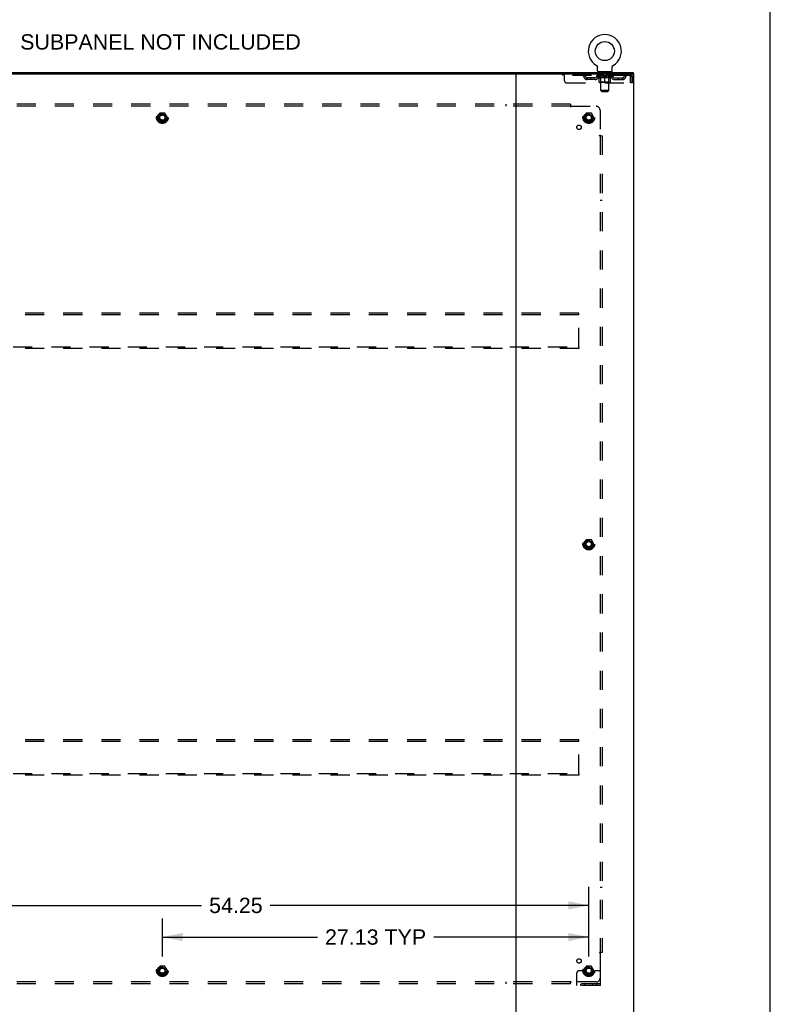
# Model space of a CAD drawing. Header units: inches. Extents: x 0 to 221, y 0 to 143.
# Tile 33 of 33: x 173 to 221, y 48 to 110. Entities that reach past the tile are written whole.
import ezdxf

# ---------------------------------------------------------------- set-up
doc = ezdxf.new("R2010")
doc.units = ezdxf.units.IN
doc.header["$LTSCALE"] = 12.149718
doc.header["$MEASUREMENT"] = 0
doc.linetypes.add('HIDDEN', pattern=[0.2, 0.1, -0.1])
doc.layers.get('0').update_dxf_attribs({"linetype": 'CONTINUOUS'})
for name, color, linetype in [('DEFAULT_2', 8, 'HIDDEN'), ('DIMENSIONS', 7, 'CONTINUOUS'), ('SUBPANEL', 7, 'CONTINUOUS')]:
    doc.layers.add(name, color=color, linetype=linetype)
doc.styles.get("Standard").update_dxf_attribs({"font": 'arial.ttf'})
doc.dimstyles.new('DIMSTYLE_1', dxfattribs={"dimtxt": 0.974576, "dimasz": 1.299435, "dimexe": 0.09, "dimexo": 0.07, "dimgap": 0.0375, "dimtad": 0, "dimtih": 1, "dimtoh": 1, "dimzin": 4, "dimdsep": 46, "dimtxsty": 'Standard', "dimblk": '_FILLED', "dimblk1": '_FILLED', "dimblk2": '_FILLED', "dimcen": 0.09, "dimadec": 3, "dimazin": 1, "dimtfac": 1, "dimtdec": 3, "dimtofl": 0, "dimtmove": 0, "dimatfit": 3, "dimldrblk": '_FILLED', "dimfxl": 0, "dimtolj": 1, "dimtzin": 4, "dimarcsym": 0})

# ---------------------------------------------------------------- blocks, each defined once
blk = doc.blocks.new('_FILLED')
at = {"color": 0, "linetype": 'ByBlock'}
blk.add_solid([(0, 0), (-1, 0.2), (-1, -0.2)], dxfattribs=at)
blk = doc.blocks.new('*D3')
at = {"layer": 'DIMENSIONS', "color": 2, "linetype": 'Continuous'}
for p, q in [((155.107, 50.707), (155.107, 55.119)), ((209.357, 50.707), (209.357, 55.119)), ((155.107, 53.949), (184.72, 53.949)), ((209.357, 53.949), (189.1, 53.949))]:
    blk.add_line(p, q, dxfattribs=at)
at = {"layer": 'DIMENSIONS', "color": 2, "linetype": 'Continuous', "xscale": 1.2994350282, "yscale": 1.2994350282, "zscale": 1.2994350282, "rotation": 180}
blk.add_blockref('_FILLED', (155.107, 53.949), dxfattribs=at)
at = {"layer": 'DIMENSIONS', "color": 2, "linetype": 'Continuous', "xscale": 1.2994350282, "yscale": 1.2994350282, "zscale": 1.2994350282}
blk.add_blockref('_FILLED', (209.357, 53.949), dxfattribs=at)
at = {"layer": 'DIMENSIONS', "color": 2, "linetype": 'Continuous', "insert": (186.91, 54.437), "char_height": 0.9746, "width": 3.40558, "attachment_point": 2, "line_spacing_factor": 0.9}
blk.add_mtext('54.25', dxfattribs=at)
blk = doc.blocks.new('*D4')
at = {"layer": 'DIMENSIONS', "color": 2, "linetype": 'Continuous'}
for p, q in [((182.232, 50.707), (182.232, 53.108)), ((209.357, 50.707), (209.357, 53.108)), ((182.232, 51.938), (192.095, 51.938)), ((209.357, 51.938), (199.493, 51.938))]:
    blk.add_line(p, q, dxfattribs=at)
at = {"layer": 'DIMENSIONS', "color": 2, "linetype": 'Continuous', "xscale": 1.2994350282, "yscale": 1.2994350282, "zscale": 1.2994350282, "rotation": 180}
blk.add_blockref('_FILLED', (182.232, 51.938), dxfattribs=at)
at = {"layer": 'DIMENSIONS', "color": 2, "linetype": 'Continuous', "xscale": 1.2994350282, "yscale": 1.2994350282, "zscale": 1.2994350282}
blk.add_blockref('_FILLED', (209.357, 51.938), dxfattribs=at)
at = {"layer": 'DIMENSIONS', "color": 2, "linetype": 'Continuous', "insert": (195.794, 52.425), "char_height": 0.9746, "width": 6.42351, "attachment_point": 2, "line_spacing_factor": 0.9}
blk.add_mtext('27.13 TYP', dxfattribs=at)

msp = doc.modelspace()

# ---------------------------------------------------------------- linework, layer by layer
at = {"color": 7, "linetype": 'Continuous'}
for p, q in [((220.904, 0), (220.904, 142.938)), ((209.841, 107.369), (209.841, 107.369)), ((209.841, 107.369), (209.844, 107.367)), ((209.844, 107.367), (209.847, 107.365)), ((209.847, 107.365), (209.849, 107.364)), ((209.849, 107.364), (209.852, 107.361)), ((209.852, 107.361), (209.856, 107.359)), ((209.856, 107.359), (209.859, 107.356)), ((209.859, 107.356), (209.862, 107.353)), ((209.862, 107.353), (209.865, 107.35)), ((209.865, 107.35), (209.868, 107.347)), ((209.868, 107.347), (209.871, 107.344)), ((209.871, 107.344), (209.874, 107.341)), ((209.874, 107.341), (209.877, 107.337)), ((209.877, 107.337), (209.879, 107.334)), ((209.879, 107.334), (209.882, 107.33)), ((209.882, 107.33), (209.884, 107.326)), ((209.884, 107.327), (209.886, 107.323)), ((209.886, 107.323), (209.888, 107.319)), ((209.888, 107.319), (209.89, 107.315)), ((209.89, 107.315), (209.892, 107.311)), ((209.892, 107.311), (209.894, 107.307)), ((209.894, 107.307), (209.895, 107.303)), ((209.895, 107.303), (209.897, 107.299)), ((209.897, 107.299), (209.898, 107.295)), ((209.898, 107.295), (209.899, 107.291)), ((209.902, 107.269), (209.903, 107.265)), ((209.903, 107.265), (209.903, 107.261)), ((209.903, 107.012), (209.903, 107.261)), ((210.853, 107.012), (210.853, 107.261)), ((210.855, 107.286), (210.856, 107.291)), ((210.856, 107.291), (210.857, 107.295)), ((210.857, 107.295), (210.859, 107.299)), ((210.859, 107.299), (210.86, 107.303)), ((210.86, 107.303), (210.861, 107.307)), ((210.861, 107.307), (210.863, 107.311)), ((210.863, 107.311), (210.865, 107.315)), ((210.865, 107.315), (210.867, 107.319)), ((210.867, 107.319), (210.869, 107.323)), ((210.869, 107.323), (210.871, 107.327)), ((210.871, 107.326), (210.873, 107.33)), ((210.873, 107.33), (210.876, 107.334)), ((210.876, 107.334), (210.879, 107.337)), ((210.878, 107.337), (210.881, 107.341)), ((210.881, 107.341), (210.884, 107.344)), ((210.884, 107.344), (210.887, 107.347)), ((210.887, 107.347), (210.89, 107.35)), ((210.89, 107.35), (210.893, 107.353)), ((210.893, 107.353), (210.896, 107.356)), ((210.896, 107.356), (210.9, 107.359)), ((210.9, 107.359), (210.903, 107.361)), ((210.903, 107.361), (210.907, 107.364)), ((210.907, 107.364), (210.908, 107.365)), ((210.907, 107.364), (210.908, 107.365)), ((210.908, 107.365), (210.911, 107.367)), ((210.911, 107.367), (210.914, 107.369)), ((210.914, 107.369), (210.914, 107.369)), ((152.284, 106.922), (212.18, 106.922)), ((209.94, 106.952), (209.94, 106.922)), ((210.815, 106.952), (209.94, 106.952)), ((210.815, 106.952), (210.815, 106.922)), ((212.18, 106.922), (212.18, 106.818))]:
    msp.add_line(p, q, dxfattribs=at)
at = {"color": 3, "linetype": 'Continuous'}
for p, q in [((152.232, 106.818), (212.232, 106.818)), ((204.732, 47.056), (204.732, 106.788)), ((212.232, 47.026), (212.232, 106.818))]:
    msp.add_line(p, q, dxfattribs=at)
at = {"color": 7, "linetype": 'Continuous'}
for points in [[(209.899, 107.291), (209.9, 107.286), (209.901, 107.282), (209.902, 107.278), (209.902, 107.273), (209.902, 107.269), (209.903, 107.265)], [(210.853, 107.261), (210.853, 107.265), (210.853, 107.269), (210.853, 107.273), (210.854, 107.278), (210.854, 107.282), (210.855, 107.286)], [(210.853, 107.265), (210.853, 107.269), (210.853, 107.273), (210.854, 107.278), (210.854, 107.282)]]:
    msp.add_lwpolyline(points, dxfattribs=at)
msp.add_circle((210.378, 108.276), 0.609, dxfattribs=at)
for centre, radius, start, end in [((210.378, 108.276), 1.054, 300.39933, 239.60067), ((209.963, 107.012), 0.06, 180, 270), ((210.793, 107.012), 0.06, 270, 360)]:
    msp.add_arc(centre, radius, start, end, dxfattribs=at)
at = {"color": 3, "linetype": 'Continuous'}
for centre, radius, start, end in [((204.702, 106.788), 0.03, 0, 90), ((204.763, 106.787), 0.031, 90, 180)]:
    msp.add_arc(centre, radius, start, end, dxfattribs=at)
at = {"layer": 'DEFAULT_2', "color": 8, "linetype": 'HIDDEN'}
for p, q in [((209.841, 107.369), (209.841, 107.369)), ((209.847, 107.365), (209.849, 107.364)), ((207.69, 106.818), (207.69, 106.714)), ((211.961, 106.714), (207.69, 106.714)), ((207.815, 106.38), (207.815, 106.818)), ((208.79, 106.818), (208.79, 106.714)), ((209.263, 106.463), (209.263, 106.567)), ((209.746, 106.567), (209.263, 106.567)), ((209.746, 106.463), (209.263, 106.463)), ((209.513, 106.463), (209.513, 106.567)), ((209.871, 106.677), (209.871, 106.714)), ((210.884, 106.677), (209.871, 106.677)), ((209.999, 106.587), (209.871, 106.677)), ((209.879, 106.709), (209.879, 106.714)), ((209.886, 106.706), (209.886, 106.709)), ((209.886, 106.706), (210.869, 106.706)), ((209.893, 106.706), (209.893, 106.709)), ((209.894, 106.706), (209.894, 106.709)), ((209.902, 106.709), (209.902, 106.714)), ((209.915, 106.706), (209.915, 106.709)), ((209.916, 106.706), (209.916, 106.709)), ((209.939, 106.709), (209.939, 106.714)), ((209.94, 106.714), (209.94, 106.818)), ((209.951, 106.706), (209.951, 106.709)), ((209.953, 106.706), (209.953, 106.709)), ((210.116, 106.708), (209.955, 106.708)), ((209.99, 106.709), (209.99, 106.714)), ((209.991, 106.706), (209.991, 106.708)), ((209.992, 106.706), (209.992, 106.708)), ((209.994, 106.706), (209.994, 106.708)), ((209.999, 106.587), (210.007, 106.587)), ((210, 106.706), (210, 106.709)), ((210, 106.706), (210, 106.708)), ((210.002, 106.706), (210.002, 106.709)), ((210.005, 106.706), (210.005, 106.709)), ((210.007, 106.297), (210.007, 106.622)), ((210.009, 106.706), (210.009, 106.708)), ((210.02, 106.706), (210.02, 106.708)), ((210.033, 106.952), (210.033, 106.922)), ((210.034, 106.706), (210.034, 106.708)), ((210.035, 106.706), (210.035, 106.711)), ((210.051, 106.706), (210.051, 106.708)), ((210.052, 106.709), (210.052, 106.714)), ((210.06, 106.706), (210.06, 106.709)), ((210.063, 106.706), (210.063, 106.709)), ((210.068, 106.862), (210.068, 106.942)), ((210.071, 106.706), (210.071, 106.708)), ((210.137, 106.852), (210.078, 106.852)), ((210.08, 106.706), (210.08, 106.712)), ((210.092, 106.706), (210.092, 106.708)), ((210.095, 106.706), (210.095, 106.708)), ((210.116, 106.706), (210.116, 106.708)), ((210.17, 106.708), (210.12, 106.708)), ((210.121, 106.587), (210.265, 106.587)), ((210.125, 106.709), (210.125, 106.714)), ((210.128, 106.3), (210.128, 106.674)), ((210.129, 105.762), (210.129, 106.842)), ((210.13, 106.706), (210.13, 106.709)), ((210.134, 106.706), (210.134, 106.709)), ((210.139, 106.706), (210.139, 106.713)), ((210.142, 106.706), (210.142, 106.708)), ((210.151, 106.706), (210.151, 106.708)), ((210.17, 106.706), (210.17, 106.708)), ((210.23, 106.708), (210.182, 106.708)), ((210.199, 106.706), (210.199, 106.708)), ((210.205, 106.709), (210.205, 106.714)), ((210.207, 106.706), (210.207, 106.709)), ((210.209, 106.706), (210.209, 106.713)), ((210.212, 106.706), (210.212, 106.709)), ((210.217, 106.706), (210.217, 106.709)), ((210.23, 106.706), (210.23, 106.708)), ((210.294, 106.708), (210.251, 106.708)), ((210.261, 106.706), (210.261, 106.708)), ((210.286, 106.708), (210.348, 106.712)), ((210.29, 106.709), (210.29, 106.714)), ((210.29, 106.709), (210.29, 106.714)), ((210.29, 106.714), (210.29, 106.714)), ((210.29, 106.706), (210.29, 106.709)), ((210.293, 106.706), (210.293, 106.709)), ((210.294, 106.706), (210.294, 106.709)), ((210.294, 106.706), (210.294, 106.708)), ((210.322, 106.708), (210.374, 106.708)), ((210.327, 106.706), (210.327, 106.708)), ((210.331, 106.708), (210.331, 106.711)), ((210.348, 106.708), (210.348, 106.712)), ((210.361, 106.706), (210.361, 106.708)), ((210.376, 106.709), (210.375, 106.709)), ((210.375, 106.706), (210.375, 106.709)), ((210.376, 106.706), (210.376, 106.709)), ((210.378, 106.709), (210.378, 106.714)), ((210.378, 106.714), (210.469, 106.708)), ((210.378, 106.268), (210.378, 106.622)), ((210.38, 106.706), (210.38, 106.709)), ((210.38, 106.706), (210.38, 106.709)), ((210.38, 106.709), (210.38, 106.709)), ((210.394, 106.706), (210.394, 106.708)), ((210.394, 106.708), (210.433, 106.708)), ((210.428, 106.706), (210.428, 106.708)), ((210.461, 106.706), (210.461, 106.709)), ((210.461, 106.706), (210.461, 106.708)), ((210.461, 106.708), (210.505, 106.708)), ((210.462, 106.706), (210.462, 106.709)), ((210.465, 106.709), (210.465, 106.714)), ((210.465, 106.714), (210.466, 106.714)), ((210.465, 106.706), (210.465, 106.709)), ((210.466, 106.709), (210.466, 106.714)), ((210.491, 106.587), (210.634, 106.587)), ((210.494, 106.706), (210.494, 106.708)), ((210.526, 106.706), (210.526, 106.708)), ((210.526, 106.708), (210.573, 106.708)), ((210.538, 106.706), (210.538, 106.709)), ((210.544, 106.706), (210.544, 106.709)), ((210.546, 106.706), (210.546, 106.713)), ((210.548, 106.706), (210.548, 106.709)), ((210.551, 106.709), (210.551, 106.714)), ((210.557, 106.706), (210.557, 106.708)), ((210.585, 106.706), (210.585, 106.708)), ((210.585, 106.708), (210.635, 106.708)), ((210.605, 106.706), (210.605, 106.708)), ((210.613, 106.706), (210.613, 106.708)), ((210.617, 106.706), (210.617, 106.713)), ((210.678, 106.852), (210.619, 106.852)), ((210.622, 106.706), (210.622, 106.709)), ((210.625, 106.706), (210.625, 106.709)), ((210.627, 105.762), (210.627, 106.842)), ((210.628, 106.3), (210.628, 106.674)), ((210.631, 106.709), (210.631, 106.714)), ((210.639, 106.706), (210.639, 106.708)), ((210.639, 106.708), (210.8, 106.708)), ((210.661, 106.706), (210.661, 106.708)), ((210.663, 106.706), (210.663, 106.708)), ((210.676, 106.706), (210.676, 106.712)), ((210.685, 106.706), (210.685, 106.708)), ((210.688, 106.862), (210.688, 106.942)), ((210.692, 106.706), (210.692, 106.709)), ((210.695, 106.706), (210.695, 106.709)), ((210.703, 106.709), (210.703, 106.714)), ((210.704, 106.706), (210.704, 106.708)), ((210.72, 106.706), (210.72, 106.711)), ((210.721, 106.706), (210.721, 106.708)), ((210.723, 106.952), (210.723, 106.922)), ((210.735, 106.706), (210.735, 106.708)), ((210.747, 106.706), (210.747, 106.708)), ((210.748, 106.297), (210.748, 106.622)), ((210.748, 106.587), (210.756, 106.587)), ((210.75, 106.706), (210.75, 106.709)), ((210.753, 106.706), (210.753, 106.709)), ((210.756, 106.706), (210.756, 106.709)), ((210.756, 106.706), (210.756, 106.708)), ((210.756, 106.587), (210.884, 106.677)), ((210.761, 106.706), (210.761, 106.708)), ((210.764, 106.706), (210.764, 106.708)), ((210.764, 106.706), (210.764, 106.708)), ((210.765, 106.709), (210.765, 106.714)), ((210.802, 106.706), (210.802, 106.709)), ((210.804, 106.706), (210.804, 106.709)), ((210.815, 106.714), (210.815, 106.818)), ((210.816, 106.709), (210.816, 106.714)), ((210.839, 106.706), (210.839, 106.709)), ((210.84, 106.706), (210.84, 106.709)), ((210.853, 106.709), (210.853, 106.714)), ((210.861, 106.706), (210.861, 106.709)), ((210.862, 106.706), (210.862, 106.709)), ((210.869, 106.706), (210.869, 106.709)), ((210.876, 106.709), (210.876, 106.714)), ((210.884, 106.677), (210.884, 106.714)), ((211.009, 106.567), (211.492, 106.567)), ((211.009, 106.463), (211.492, 106.463)), ((211.242, 106.463), (211.242, 106.567)), ((211.492, 106.463), (211.492, 106.567)), ((211.961, 106.818), (211.961, 106.714)), ((211.994, 106.651), (211.994, 106.255)), ((212.024, 106.255), (212.024, 106.651)), ((212.128, 106.651), (212.024, 106.651)), ((212.128, 106.255), (212.128, 106.651)), ((207.94, 106.255), (211.994, 106.255)), ((210.718, 106.268), (210.037, 106.268)), ((210.128, 106.3), (210.096, 106.268)), ((210.628, 106.3), (210.128, 106.3)), ((210.628, 106.3), (210.659, 106.268)), ((212.128, 106.255), (212.024, 106.255)), ((210.627, 105.762), (210.129, 105.762)), ((210.189, 105.702), (210.129, 105.762)), ((210.189, 105.702), (210.567, 105.702)), ((210.567, 105.702), (210.627, 105.762)), ((182.069, 104.319), (181.914, 104.052)), ((181.914, 104.042), (182.069, 103.774)), ((182.386, 104.324), (182.077, 104.324)), ((182.549, 104.052), (182.395, 104.319)), ((182.395, 103.774), (182.549, 104.042)), ((209.194, 104.319), (209.039, 104.052)), ((209.039, 104.042), (209.194, 103.774)), ((209.511, 104.324), (209.202, 104.324)), ((209.674, 104.052), (209.52, 104.319)), ((209.52, 103.774), (209.674, 104.042)), ((182.386, 103.769), (182.077, 103.769)), ((209.511, 103.769), (209.202, 103.769)), ((208.732, 91.609), (155.732, 91.609)), ((208.732, 91.505), (155.732, 91.505)), ((208.732, 91.505), (208.732, 91.609)), ((208.732, 89.463), (208.732, 91.505)), ((155.732, 89.463), (208.732, 89.463)), ((208.732, 89.359), (155.732, 89.359)), ((208.732, 89.463), (208.732, 89.359)), ((209.194, 77.194), (209.039, 76.927)), ((209.511, 77.199), (209.202, 77.199)), ((209.674, 76.927), (209.52, 77.194)), ((209.039, 76.917), (209.194, 76.649)), ((209.511, 76.644), (209.202, 76.644)), ((209.52, 76.649), (209.674, 76.917)), ((208.732, 64.484), (155.732, 64.484)), ((208.732, 64.38), (155.732, 64.38)), ((208.732, 64.38), (208.732, 64.484)), ((208.732, 62.338), (208.732, 64.38)), ((155.732, 62.338), (208.732, 62.338)), ((208.732, 62.234), (155.732, 62.234)), ((208.732, 62.338), (208.732, 62.234)), ((182.069, 50.069), (181.914, 49.802)), ((181.914, 49.792), (182.069, 49.524)), ((182.386, 50.074), (182.077, 50.074)), ((182.386, 49.519), (182.077, 49.519)), ((182.549, 49.802), (182.395, 50.069)), ((182.395, 49.524), (182.549, 49.792)), ((208.607, 48.849), (208.607, 49.672)), ((208.821, 49.797), (208.732, 49.797)), ((208.942, 49.797), (208.821, 49.797)), ((209.182, 49.797), (208.942, 49.797)), ((209.194, 50.069), (209.039, 49.802)), ((209.039, 49.792), (209.194, 49.524)), ((209.511, 50.074), (209.202, 50.074)), ((209.511, 49.519), (209.202, 49.519)), ((209.674, 49.802), (209.52, 50.069)), ((209.52, 49.524), (209.674, 49.792)), ((209.532, 49.797), (209.771, 49.797)), ((209.892, 49.797), (209.771, 49.797)), ((209.982, 49.797), (209.892, 49.797)), ((210.107, 48.849), (210.107, 49.672)), ((210.107, 48.953), (208.607, 48.953)), ((210.107, 48.849), (208.607, 48.849)), ((208.854, 48.849), (208.854, 48.953)), ((209.11, 48.849), (209.11, 48.953)), ((209.604, 48.849), (209.604, 48.953)), ((209.86, 48.849), (209.86, 48.953))]:
    msp.add_line(p, q, dxfattribs=at)
for points in [[(210.127, 106.587), (210.107, 106.591), (210.087, 106.596), (210.068, 106.601), (210.048, 106.607), (210.028, 106.614), (210.007, 106.622)], [(210.007, 106.621), (210.027, 106.614), (210.046, 106.607), (210.065, 106.601), (210.084, 106.596), (210.102, 106.591), (210.121, 106.587)], [(210.378, 106.622), (210.357, 106.614), (210.336, 106.607), (210.316, 106.601), (210.296, 106.596), (210.277, 106.591), (210.257, 106.587)], [(210.265, 106.587), (210.283, 106.591), (210.302, 106.596), (210.321, 106.601), (210.339, 106.607), (210.358, 106.614), (210.378, 106.621)], [(210.498, 106.587), (210.478, 106.591), (210.459, 106.596), (210.439, 106.601), (210.419, 106.607), (210.398, 106.614), (210.378, 106.622)], [(210.378, 106.621), (210.397, 106.614), (210.416, 106.607), (210.435, 106.601), (210.454, 106.596), (210.472, 106.591), (210.491, 106.587)], [(210.748, 106.622), (210.728, 106.614), (210.707, 106.607), (210.687, 106.601), (210.668, 106.596), (210.648, 106.591), (210.628, 106.587)], [(210.634, 106.587), (210.653, 106.591), (210.672, 106.596), (210.691, 106.601), (210.71, 106.607), (210.729, 106.614), (210.748, 106.621)], [(211.965, 106.814), (211.963, 106.817), (211.961, 106.818)], [(211.972, 106.704), (211.97, 106.708), (211.968, 106.71), (211.965, 106.712), (211.963, 106.714), (211.961, 106.714)], [(211.965, 106.814), (211.968, 106.809), (211.97, 106.801), (211.972, 106.792), (211.975, 106.782), (211.977, 106.769), (211.979, 106.755), (211.982, 106.74), (211.984, 106.723), (211.987, 106.706), (211.989, 106.688), (211.991, 106.67), (211.994, 106.651)], [(211.972, 106.704), (211.975, 106.7), (211.977, 106.696), (211.979, 106.69), (211.982, 106.684), (211.984, 106.678), (211.987, 106.672), (211.989, 106.665), (211.991, 106.658), (211.994, 106.651)]]:
    msp.add_lwpolyline(points, dxfattribs=at)
for centre, radius in [((182.232, 104.047), 0.372), ((182.232, 104.047), 0.356), ((182.232, 104.047), 0.312), ((182.232, 104.047), 0.204), ((182.232, 104.047), 0.188), ((182.232, 104.047), 0.183), ((182.232, 104.047), 0.165), ((209.357, 104.047), 0.372), ((209.357, 104.047), 0.356), ((209.357, 104.047), 0.312), ((209.357, 104.047), 0.204), ((209.357, 104.047), 0.188), ((209.357, 104.047), 0.183), ((209.357, 104.047), 0.165), ((209.357, 76.922), 0.372), ((209.357, 76.922), 0.356), ((209.357, 76.922), 0.312), ((209.357, 76.922), 0.204), ((209.357, 76.922), 0.188), ((209.357, 76.922), 0.183), ((209.357, 76.922), 0.165), ((182.232, 49.797), 0.372), ((182.232, 49.797), 0.356), ((182.232, 49.797), 0.312), ((209.357, 49.797), 0.372), ((209.357, 49.797), 0.356), ((209.357, 49.797), 0.312), ((182.232, 49.797), 0.204), ((182.232, 49.797), 0.188), ((182.232, 49.797), 0.183), ((182.232, 49.797), 0.165), ((209.357, 49.797), 0.204), ((209.357, 49.797), 0.188), ((209.357, 49.797), 0.183), ((209.357, 49.797), 0.165)]:
    msp.add_circle(centre, radius, dxfattribs=at)
for centre, radius, start, end in [((208.974, 106.651), 0.167, 8.07163, 90), ((208.974, 106.651), 0.0625, 7.98631, 90), ((209.263, 106.692), 0.229, 187.98631, 270), ((209.263, 106.692), 0.125, 188.07163, 270), ((209.746, 106.692), 0.125, 270, 351.92837), ((209.746, 106.692), 0.229, 270, 352.01369), ((210.035, 106.651), 0.167, 90, 171.92837), ((210.035, 106.651), 0.0625, 90, 172.01369), ((210.058, 106.942), 0.01, 0, 90), ((210.078, 106.862), 0.01, 180, 270), ((210.096, 106.674), 0.0318, 0, 90), ((210.119, 106.842), 0.01, 0, 90), ((210.637, 106.842), 0.01, 90, 180), ((210.659, 106.674), 0.0318, 90, 180), ((210.678, 106.862), 0.01, 270, 360), ((210.698, 106.942), 0.01, 90, 180), ((210.72, 106.651), 0.167, 8.07163, 90), ((210.721, 106.651), 0.0625, 7.98631, 90), ((211.009, 106.692), 0.229, 187.98631, 270), ((211.009, 106.692), 0.125, 188.07163, 270), ((211.492, 106.692), 0.125, 270, 351.92837), ((211.492, 106.692), 0.229, 270, 352.01369), ((211.781, 106.651), 0.167, 90, 171.92837), ((211.781, 106.651), 0.0625, 90, 172.01369), ((211.961, 106.651), 0.167, 0, 90), ((211.961, 106.651), 0.063, 0, 90), ((207.94, 106.38), 0.125, 180, 270), ((210.037, 106.297), 0.0296, 180, 270), ((210.718, 106.297), 0.0296, 270, 360), ((181.923, 104.047), 0.01, 150.01268, 209.98829), ((182.077, 104.314), 0.01, 90.01235, 149.98915), ((182.386, 104.314), 0.01, 30.01204, 89.98872), ((182.541, 104.047), 0.01, 330.01268, 29.98829), ((209.048, 104.047), 0.01, 150.01268, 209.98829), ((209.202, 104.314), 0.01, 90.01235, 149.98915), ((209.511, 104.314), 0.01, 30.01204, 89.98872), ((209.666, 104.047), 0.01, 330.01268, 29.98829), ((182.077, 103.779), 0.01, 210.01204, 269.98872), ((182.386, 103.779), 0.01, 270.01235, 329.98915), ((209.202, 103.779), 0.01, 210.01204, 269.98872), ((209.511, 103.779), 0.01, 270.01235, 329.98915), ((209.202, 77.189), 0.01, 90.01235, 149.98915), ((209.511, 77.189), 0.01, 30.01204, 89.98872), ((209.048, 76.922), 0.01, 150.01268, 209.98829), ((209.202, 76.654), 0.01, 210.01204, 269.98872), ((209.511, 76.654), 0.01, 270.01235, 329.98915), ((209.666, 76.922), 0.01, 330.01268, 29.98829), ((181.923, 49.797), 0.01, 150.01268, 209.98829), ((182.077, 50.064), 0.01, 90.01235, 149.98915), ((182.077, 49.529), 0.01, 210.01204, 269.98872), ((182.386, 50.064), 0.01, 30.01204, 89.98872), ((182.386, 49.529), 0.01, 270.01235, 329.98915), ((182.541, 49.797), 0.01, 330.01268, 29.98829), ((208.732, 49.672), 0.125, 90, 180), ((209.048, 49.797), 0.01, 150.01268, 209.98829), ((209.357, 49.797), 0.175, 180, 360), ((209.202, 50.064), 0.01, 90.01235, 149.98915), ((209.202, 49.529), 0.01, 210.01204, 269.98872), ((209.511, 50.064), 0.01, 30.01204, 89.98872), ((209.511, 49.529), 0.01, 270.01235, 329.98915), ((209.666, 49.797), 0.01, 330.01268, 29.98829), ((209.982, 49.672), 0.125, 0, 90)]:
    msp.add_arc(centre, radius, start, end, dxfattribs=at)
for centre, major_axis, ratio, start_param, end_param in [((210.378, 106.714), (0.506, 0.005), 0.05963, 2.96643, 3.140963), ((209.856, 106.704), (0.158, 0), 0.060556, 0.430652, 1.470503), ((210.378, 106.714), (0.506, 0), 0.060556, -3.141593, -2.96706), ((209.856, 106.699), (0.158, 0.002), 0.05963, 1.376596, 1.469874), ((210.378, 106.714), (0.506, 0.011), 0.05688, 2.791345, 2.965878), ((209.836, 106.704), (0.158, 0.002), 0.05963, 0.25549, 1.295341), ((209.891, 106.704), (0.158, -0.002), 0.05963, 0.605815, 1.645666), ((210.378, 106.714), (0.506, -0.005), 0.05963, -2.96643, -2.791898), ((209.891, 106.699), (0.158, 0), 0.060556, 1.551758, 1.645036), ((209.836, 106.699), (0.158, 0.003), 0.05688, 1.20151, 1.294789), ((209.892, 106.701), (0.131, 0.001), 0.05963, 1.065228, 1.614276), ((209.876, 106.701), (0.131, 0.003), 0.05688, 0.890143, 1.43919), ((209.922, 106.701), (0.131, 0), 0.060556, 1.240391, 1.789438), ((210.378, 106.714), (0.506, 0.015), 0.052395, 2.616403, 2.790936), ((209.833, 106.704), (0.158, 0.003), 0.05688, 0.080405, 1.120256), ((209.941, 106.704), (0.158, -0.003), 0.05688, 0.7809, 1.820751), ((210.378, 106.714), (0.506, -0.011), 0.05688, -2.791345, -2.616812), ((209.941, 106.699), (0.158, -0.002), 0.05963, 1.72692, 1.820198), ((209.833, 106.699), (0.158, 0.005), 0.052395, 1.026568, 1.119847), ((209.876, 106.701), (0.131, 0.004), 0.052395, 0.715201, 1.264248), ((209.967, 106.701), (0.131, -0.001), 0.05963, 1.415553, 1.9646), ((210.378, 106.714), (0.506, 0.02), 0.046319, 2.441654, 2.616187), ((210.004, 106.704), (0.158, -0.005), 0.052395, 0.955842, 1.995693), ((210.378, 106.714), (0.506, -0.015), 0.052395, -2.616403, -2.44187), ((209.847, 106.704), (0.158, 0.005), 0.052395, -0.094537, 0.945314), ((210.004, 106.699), (0.158, -0.003), 0.05688, 1.902006, 1.995284), ((209.847, 106.699), (0.158, 0.006), 0.046319, 0.851819, 0.945098), ((209.89, 106.701), (0.131, 0.005), 0.046319, 0.540452, 1.089499), ((210.024, 106.701), (0.131, -0.003), 0.05688, 1.590638, 2.139686), ((210.378, 106.714), (0.506, 0.024), 0.038841, 2.267123, 2.441656), ((210.079, 106.704), (0.158, -0.006), 0.046319, 1.130591, 2.170442), ((209.876, 106.704), (0.158, 0.006), 0.046319, -0.269286, 0.770565), ((210.378, 106.714), (0.506, -0.02), 0.046319, -2.441654, -2.267121), ((210.079, 106.699), (0.158, -0.005), 0.052395, 2.076947, 2.170226), ((209.876, 106.699), (0.158, 0.007), 0.038841, 0.677289, 0.770567), ((209.92, 106.701), (0.131, 0.006), 0.038841, 0.365921, 0.914969), ((210.091, 106.701), (0.131, -0.004), 0.052395, 1.76558, 2.314627), ((210.378, 106.714), (0.506, 0.027), 0.030195, 2.09281, 2.267343), ((210.163, 106.704), (0.158, -0.007), 0.038841, 1.305122, 2.344973), ((209.921, 106.704), (0.158, 0.007), 0.038841, -0.443817, 0.596034), ((210.378, 106.714), (0.506, -0.024), 0.038841, -2.267123, -2.092591), ((210.163, 106.699), (0.158, -0.006), 0.046319, 2.251696, 2.344975), ((209.921, 106.699), (0.158, 0.008), 0.030195, 0.502975, 0.596254), ((209.963, 106.701), (0.131, 0.007), 0.030195, 0.191608, 0.740655), ((210.168, 106.701), (0.131, -0.005), 0.046319, 1.940329, 2.489376), ((209.98, 106.704), (0.158, 0.008), 0.030195, -0.61813, 0.421721), ((210.378, 106.714), (0.506, 0.029), 0.020645, 1.918687, 2.09322), ((210.253, 106.704), (0.158, -0.008), 0.030195, 1.479435, 2.519286), ((210.378, 106.714), (0.506, -0.027), 0.030195, -2.09281, -1.918277), ((210.253, 106.699), (0.158, -0.007), 0.038841, 2.426227, 2.519505), ((209.98, 106.699), (0.158, 0.009), 0.020645, 0.328852, 0.422131), ((210.019, 106.701), (0.131, 0.007), 0.020645, 0.017485, 0.566532), ((210.25, 106.701), (0.131, -0.006), 0.038841, 2.11486, 2.663907), ((210.051, 106.704), (0.158, 0.009), 0.020645, -0.792253, 0.247598), ((210.378, 106.714), (0.506, 0.03), 0.010478, 1.744704, 1.919237), ((210.347, 106.704), (0.158, -0.009), 0.020645, 1.653558, 2.693409), ((210.378, 106.714), (0.506, -0.029), 0.020645, -1.918687, -1.744154), ((210.347, 106.699), (0.158, -0.008), 0.030195, 2.60054, 2.693819), ((210.051, 106.699), (0.158, 0.009), 0.010478, 0.154869, 0.248148), ((210.086, 106.701), (0.131, 0.008), 0.010478, 6.126688, 6.675735), ((210.337, 106.701), (0.131, -0.007), 0.030195, 2.289173, 2.83822), ((210.132, 106.704), (0.158, 0.009), 0.010478, -0.966236, -0.000846), ((210.442, 106.704), (0.158, -0.009), 0.010478, 1.827541, 2.867392), ((210.378, 106.714), (0.506, -0.03), 0.010478, -1.744704, -1.570171), ((210.442, 106.699), (0.158, -0.009), 0.020645, 2.774664, 2.867942), ((210.425, 106.701), (0.131, -0.007), 0.020645, 2.463296, 3.012344), ((210.313, 106.704), (0.158, 0.009), 0.010478, 0.274201, 1.314052), ((210.244, 106.701), (0.131, 0.008), 0.010478, -0.000298, 0.504314), ((210.22, 106.699), (0.158, 0.009), 0.010478, 0.192946, 0.399283), ((210.378, 106.714), (0.506, 0.03), 0.010478, -1.578586, -1.396888), ((210.535, 106.699), (0.158, -0.009), 0.010478, 2.948646, 3.041925), ((210.511, 106.701), (0.131, -0.008), 0.010478, 2.637279, 3.142076), ((210.408, 106.704), (0.158, 0.009), 0.020645, 0.448184, 1.488034), ((210.331, 106.701), (0.131, 0.007), 0.020645, 0.129249, 0.678296), ((210.313, 106.699), (0.158, 0.009), 0.020645, 0.273651, 0.366929), ((210.623, 106.704), (0.158, -0.009), 0.010478, -3.140747, -2.175357), ((210.378, 106.714), (0.506, 0.029), 0.020645, -1.397439, -1.222906), ((210.378, 106.714), (0.506, -0.03), 0.010478, 1.222355, 1.396888), ((210.502, 106.704), (0.158, 0.008), 0.030195, 0.622307, 1.662158), ((210.418, 106.701), (0.131, 0.007), 0.030195, 0.303372, 0.852419), ((210.669, 106.701), (0.131, -0.008), 0.010478, 2.749043, 3.29809), ((210.704, 106.704), (0.158, -0.009), 0.020645, 2.893995, 3.933846), ((210.408, 106.699), (0.158, 0.008), 0.030195, 0.447774, 0.541052), ((210.704, 106.699), (0.158, -0.009), 0.010478, 2.893445, 2.986723), ((210.378, 106.714), (0.506, 0.027), 0.030195, -1.223315, -1.048783), ((210.378, 106.714), (0.506, -0.029), 0.020645, 1.048373, 1.222906), ((210.592, 106.704), (0.158, 0.007), 0.038841, 0.79662, 1.836471), ((210.505, 106.701), (0.131, 0.006), 0.038841, 0.477686, 1.026733), ((210.736, 106.701), (0.131, -0.007), 0.020645, 2.57506, 3.124108), ((210.775, 106.704), (0.158, -0.008), 0.030195, 2.719872, 3.759723), ((210.676, 106.704), (0.158, 0.006), 0.046319, 0.971151, 2.011002), ((210.502, 106.699), (0.158, 0.007), 0.038841, 0.622087, 0.715366), ((210.775, 106.699), (0.158, -0.009), 0.020645, 2.719462, 2.812741), ((210.378, 106.714), (0.506, 0.024), 0.038841, -1.049002, -0.874469), ((210.378, 106.714), (0.506, -0.027), 0.030195, 0.87425, 1.048783), ((210.588, 106.701), (0.131, 0.005), 0.046319, 0.652216, 1.201263), ((210.751, 106.704), (0.158, 0.005), 0.052395, 1.1459, 2.185751), ((210.792, 106.701), (0.131, -0.007), 0.030195, 2.400937, 2.949985), ((210.834, 106.704), (0.158, -0.007), 0.038841, 2.545558, 3.585409), ((210.664, 106.701), (0.131, 0.004), 0.052395, 0.826965, 1.376012), ((210.592, 106.699), (0.158, 0.006), 0.046319, 0.796618, 0.889896), ((210.834, 106.699), (0.158, -0.008), 0.030195, 2.545339, 2.638617), ((210.814, 106.704), (0.158, 0.003), 0.05688, 1.320842, 2.360692), ((210.378, 106.714), (0.506, 0.02), 0.046319, -0.874471, -0.699939), ((210.378, 106.714), (0.506, -0.024), 0.038841, 0.699936, 0.874469), ((210.879, 106.704), (0.158, -0.006), 0.046319, 2.371028, 3.410879), ((210.836, 106.701), (0.131, -0.006), 0.038841, 2.226624, 2.775671), ((210.864, 106.704), (0.158, 0.002), 0.05963, 1.495927, 2.535778), ((210.732, 106.701), (0.131, 0.003), 0.05688, 1.001907, 1.550954), ((210.909, 106.704), (0.158, -0.005), 0.052395, 2.196279, 3.23613), ((210.676, 106.699), (0.158, 0.005), 0.052395, 0.971367, 1.064645), ((210.865, 106.701), (0.131, -0.005), 0.046319, 2.052093, 2.601141), ((210.9, 106.704), (0.158, 0), 0.060556, 1.671089, 2.71094), ((210.879, 106.699), (0.158, -0.007), 0.038841, 2.371026, 2.464304), ((210.922, 106.704), (0.158, -0.003), 0.05688, 2.021337, 3.061188), ((210.378, 106.714), (0.506, 0.015), 0.052395, -0.699723, -0.52519), ((210.378, 106.714), (0.506, -0.02), 0.046319, 0.525406, 0.699939), ((210.919, 106.704), (0.158, -0.002), 0.05963, 1.846251, 2.886102), ((210.789, 106.701), (0.131, 0.001), 0.05963, 1.176993, 1.72604), ((210.88, 106.701), (0.131, -0.004), 0.052395, 1.877344, 2.426392), ((210.833, 106.701), (0.131, 0), 0.060556, 1.352155, 1.901202), ((210.879, 106.701), (0.131, -0.003), 0.05688, 1.702402, 2.25145), ((210.863, 106.701), (0.131, -0.001), 0.05963, 1.527317, 2.076364), ((210.751, 106.699), (0.158, 0.003), 0.05688, 1.146309, 1.239587), ((210.909, 106.699), (0.158, -0.006), 0.046319, 2.196495, 2.289773), ((210.378, 106.714), (0.506, 0.011), 0.05688, -0.524781, -0.350248), ((210.378, 106.714), (0.506, -0.015), 0.052395, 0.350657, 0.52519), ((210.814, 106.699), (0.158, 0.002), 0.05963, 1.321394, 1.414673), ((210.922, 106.699), (0.158, -0.005), 0.052395, 2.021746, 2.115024), ((210.378, 106.714), (0.506, 0.005), 0.05963, -0.349695, -0.175162), ((210.378, 106.714), (0.506, -0.011), 0.05688, 0.175715, 0.350248), ((210.864, 106.699), (0.158, 0), 0.060556, 1.496556, 1.589835), ((210.919, 106.699), (0.158, -0.003), 0.05688, 1.846804, 1.940083), ((210.9, 106.699), (0.158, -0.002), 0.05963, 1.671719, 1.764997), ((210.378, 106.714), (0.506, 0), 0.060556, -0.174533, 0), ((210.378, 106.714), (0.506, -0.005), 0.05963, 0.000629, 0.175162)]:
    msp.add_ellipse(centre, major_axis=major_axis, ratio=ratio, start_param=start_param, end_param=end_param, dxfattribs=at)
at = {"layer": 'SUBPANEL', "color": 8, "linetype": 'HIDDEN'}
for p, q in [((208.2, 104.891), (156.263, 104.891)), ((208.2, 104.766), (156.263, 104.766)), ((204.075, 104.891), (204.075, 104.766)), ((208.2, 104.891), (208.2, 104.725)), ((208.236, 104.766), (209.825, 104.766)), ((210.075, 104.516), (210.075, 102.926)), ((210.035, 102.891), (210.2, 102.891)), ((210.075, 102.891), (210.075, 50.953)), ((210.094, 102.908), (210.088, 102.914)), ((210.2, 102.891), (210.2, 50.953)), ((210.2, 98.766), (210.075, 98.766)), ((210.2, 55.078), (210.075, 55.078)), ((210.2, 50.953), (210.035, 50.953)), ((210.075, 50.918), (210.075, 49.328)), ((208.2, 49.078), (156.263, 49.078)), ((208.2, 48.953), (156.263, 48.953)), ((204.075, 49.078), (204.075, 48.953)), ((208.2, 48.953), (208.2, 49.119)), ((208.217, 49.06), (208.224, 49.066)), ((209.825, 49.078), (208.236, 49.078))]:
    msp.add_line(p, q, dxfattribs=at)
for points in [[(208.2, 104.804), (208.202, 104.802), (208.204, 104.8), (208.205, 104.798), (208.207, 104.796), (208.208, 104.794), (208.21, 104.792), (208.211, 104.791), (208.213, 104.789), (208.214, 104.787), (208.216, 104.786), (208.217, 104.784)], [(208.2, 104.725), (208.202, 104.726), (208.204, 104.726), (208.206, 104.727), (208.207, 104.728), (208.209, 104.729), (208.21, 104.73), (208.212, 104.732), (208.213, 104.733), (208.215, 104.735), (208.216, 104.736), (208.217, 104.738), (208.219, 104.74), (208.22, 104.742), (208.221, 104.744), (208.223, 104.746), (208.226, 104.751)], [(208.217, 104.784), (208.224, 104.778), (208.226, 104.776), (208.228, 104.774), (208.229, 104.772), (208.231, 104.771), (208.233, 104.769), (208.234, 104.767), (208.236, 104.766)], [(208.226, 104.751), (208.227, 104.753), (208.228, 104.756), (208.23, 104.758), (208.231, 104.76), (208.233, 104.762), (208.234, 104.764), (208.236, 104.766)], [(210.035, 102.891), (210.035, 102.893), (210.036, 102.894), (210.037, 102.896), (210.038, 102.897), (210.039, 102.899), (210.04, 102.901), (210.041, 102.902), (210.043, 102.904), (210.044, 102.905), (210.046, 102.906), (210.048, 102.908), (210.05, 102.909), (210.052, 102.91), (210.054, 102.912), (210.056, 102.913)], [(210.056, 102.913), (210.061, 102.916), (210.063, 102.917), (210.065, 102.919), (210.068, 102.92), (210.07, 102.922), (210.072, 102.923), (210.074, 102.925), (210.075, 102.926)], [(210.088, 102.914), (210.086, 102.916), (210.084, 102.918), (210.082, 102.92), (210.08, 102.922), (210.078, 102.923), (210.077, 102.925), (210.075, 102.926)], [(210.114, 102.891), (210.112, 102.892), (210.11, 102.894), (210.108, 102.895), (210.106, 102.897), (210.104, 102.899), (210.102, 102.9), (210.1, 102.902), (210.099, 102.903), (210.097, 102.905), (210.096, 102.906), (210.094, 102.908)], [(210.035, 50.953), (210.035, 50.951), (210.036, 50.95), (210.037, 50.948), (210.038, 50.946), (210.039, 50.945), (210.04, 50.943), (210.041, 50.942), (210.043, 50.94), (210.044, 50.939), (210.046, 50.937), (210.048, 50.936), (210.05, 50.935), (210.052, 50.933), (210.054, 50.932), (210.056, 50.931), (210.061, 50.928)], [(210.061, 50.928), (210.063, 50.927), (210.065, 50.925), (210.068, 50.924), (210.07, 50.922), (210.072, 50.921), (210.074, 50.919), (210.075, 50.918)], [(210.094, 50.936), (210.088, 50.93), (210.086, 50.928), (210.084, 50.926), (210.082, 50.924), (210.08, 50.922), (210.078, 50.921), (210.077, 50.919), (210.075, 50.918)], [(210.114, 50.953), (210.112, 50.952), (210.11, 50.95), (210.108, 50.948), (210.106, 50.947), (210.104, 50.945), (210.102, 50.944), (210.1, 50.942), (210.099, 50.941), (210.097, 50.939), (210.096, 50.938), (210.094, 50.936)], [(208.2, 49.119), (208.202, 49.118), (208.204, 49.118), (208.206, 49.117), (208.207, 49.116), (208.209, 49.115), (208.21, 49.114), (208.212, 49.112), (208.213, 49.111), (208.215, 49.109), (208.216, 49.107), (208.217, 49.106), (208.219, 49.104), (208.22, 49.102), (208.221, 49.1), (208.223, 49.098)], [(208.2, 49.04), (208.202, 49.042), (208.204, 49.044), (208.205, 49.046), (208.207, 49.048), (208.208, 49.05), (208.21, 49.052), (208.211, 49.053), (208.213, 49.055), (208.214, 49.056), (208.216, 49.058), (208.217, 49.06)], [(208.223, 49.098), (208.226, 49.093), (208.227, 49.091), (208.228, 49.088), (208.23, 49.086), (208.231, 49.084), (208.233, 49.082), (208.234, 49.08), (208.236, 49.078)], [(208.224, 49.066), (208.226, 49.068), (208.228, 49.07), (208.229, 49.072), (208.231, 49.073), (208.233, 49.075), (208.234, 49.077), (208.236, 49.078)]]:
    msp.add_lwpolyline(points, dxfattribs=at)
for centre, radius in [((182.232, 104.047), 0.25), ((209.357, 104.047), 0.25), ((208.738, 103.428), 0.141), ((209.357, 76.922), 0.25), ((208.738, 50.416), 0.141), ((182.232, 49.797), 0.25), ((209.357, 49.797), 0.25)]:
    msp.add_circle(centre, radius, dxfattribs=at)
for centre, start, end in [((209.825, 104.516), 0, 90), ((209.825, 49.328), 270, 360)]:
    msp.add_arc(centre, 0.25, start, end, dxfattribs=at)

# ---------------------------------------------------------------- texts
at = {"layer": 'DIMENSIONS', "color": 2, "linetype": 'Continuous', "insert": (182.115, 109.347), "char_height": 0.97458, "width": 17.82134, "attachment_point": 2, "line_spacing_factor": 0.9}
msp.add_mtext('SUBPANEL NOT INCLUDED', dxfattribs=at)

# ---------------------------------------------------------------- dimensions: what is measured, and where the dimension line sits
at = {"layer": 'DIMENSIONS', "color": 2, "linetype": 'Continuous'}
dim = msp.add_linear_dim(base=(155.107, 53.949), p1=(209.357, 50.637), p2=(155.107, 50.637), angle=180, dimstyle='DIMSTYLE_1', dxfattribs=at)
dim.commit()
dim.dimension.update_dxf_attribs({"geometry": '*D3', "text_midpoint": (186.909, 53.944), "dimtype": 160})
dim = msp.add_linear_dim(base=(182.231635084, 51.938117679), p1=(209.356635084, 50.636581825), p2=(182.231635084, 50.636581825), angle=180, text='<> TYP', dimstyle='DIMSTYLE_1', dxfattribs=at)
dim.commit()
dim.dimension.update_dxf_attribs({"geometry": '*D4', "text_midpoint": (195.794135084, 51.938117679), "dimtype": 160})

doc.saveas('drawing.dxf')
